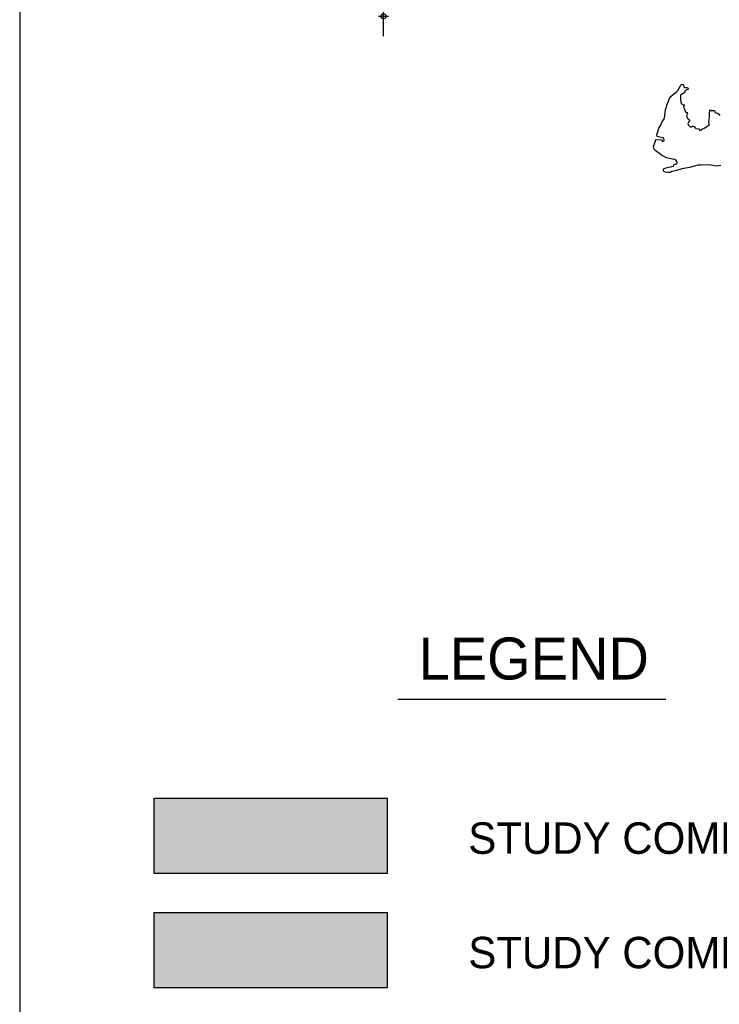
# Model space of a CAD drawing. Extents: x 136693 to 413893, y 707796 to 905796.
# Tile 2 of 70: x 136693 to 171977, y 740518 to 790153. Entities that reach past the tile are written whole.
import ezdxf
from ezdxf.enums import TextEntityAlignment as Align

# ---------------------------------------------------------------- set-up
doc = ezdxf.new("R2010")
doc.units = 0
doc.header["$LTSCALE"] = 2000
doc.header["$PDMODE"] = 34
doc.header["$PDSIZE"] = 250
doc.layers.get('0').update_dxf_attribs({"linetype": 'CONTINUOUS'})
for name, color, linetype in [('1992WSHEDFILL', 8, 'CONTINUOUS'), ('BORDER5MI', 1, 'CONTINUOUS'), ('TEXT', 7, 'CONTINUOUS'), ('WATER', 4, 'CONTINUOUS')]:
    doc.layers.add(name, color=color, linetype=linetype)

msp = doc.modelspace()

# ---------------------------------------------------------------- linework, layer by layer
at = {"color": 0}
msp.add_lwpolyline([(155039, 789326), (155039, 791326)], dxfattribs=at)
msp.add_point((155039, 790326), dxfattribs=at)
at = {"layer": '1992WSHEDFILL', "color": 0}
msp.add_solid([(143481, 741341), (143481, 745141), (155224, 741341), (155224, 745141)], dxfattribs=at)
at = {"layer": 'BORDER5MI', "color": 0}
msp.add_lwpolyline([(136693, 707796), (413893, 707796), (413893, 905796), (136693, 905796)], close=True, dxfattribs=at)
at = {"layer": 'TEXT', "color": 0}
msp.add_lwpolyline([(155758, 755903), (169281, 755903)], dxfattribs=at)
for points in [[(143481, 747110), (143481, 750910), (155224, 750910), (155224, 747110)], [(143481, 741341), (143481, 745141), (155224, 745141), (155224, 741341)]]:
    msp.add_lwpolyline(points, close=True, dxfattribs=at)
for points in [[(143481, 747110), (143481, 750910), (155224, 747110), (155224, 750910)], [(155224, 750910), (155224, 750910), (155224, 750910)], [(155224, 745141), (155224, 745141), (155224, 745141)]]:
    msp.add_solid(points, dxfattribs=at)
at = {"layer": 'WATER', "color": 0}
msp.add_lwpolyline([(172050, 782799), (171815, 782767), (171481, 782844), (171045, 782822), (170894, 782823), (170651, 782749), (170467, 782708), (170282, 782668), (170081, 782627), (169980, 782594), (169821, 782545), (169678, 782521), (169578, 782505), (169494, 782447), (169393, 782456), (169268, 782465), (169176, 782499), (169159, 782566), (169160, 782633), (169294, 782683), (169412, 782715), (169537, 782740), (169688, 782781), (169706, 782847), (169798, 782880), (169848, 782922), (169841, 783006), (169791, 783065), (169732, 783107), (169624, 783116), (169456, 783159), (169314, 783185), (169198, 783261), (169081, 783312), (168956, 783405), (168864, 783481), (168772, 783549), (168698, 783633), (168665, 783759), (168691, 783859), (168742, 783993), (168776, 784109), (169086, 784099), (169102, 784007), (169203, 784040), (169187, 784182), (168844, 784260), (168828, 784369), (168862, 784444), (168896, 784561), (168931, 784678), (169024, 784836), (169092, 785028), (169193, 785137), (169236, 785312), (169254, 785488), (169263, 785630), (169306, 785747), (169332, 785847), (169366, 785931), (169417, 786048), (169468, 786173), (169527, 786273), (169662, 786398), (169780, 786489), (169881, 786581), (169957, 786706), (170016, 786822), (170075, 786889), (170151, 786905), (170176, 786855), (170192, 786771), (170242, 786729), (170342, 786737), (170401, 786703), (170384, 786636), (170342, 786611), (170266, 786586), (170232, 786545), (170232, 786486), (170190, 786445), (170114, 786412), (170022, 786354), (170021, 786303), (170020, 786136), (170044, 786002), (170077, 785918), (170153, 785884), (170228, 785867), (170186, 785808), (170177, 785775), (170185, 785716), (170226, 785641), (170259, 785531), (170301, 785498), (170342, 785472), (170367, 785422), (170342, 785363), (170325, 785305), (170357, 785213), (170399, 785137), (170474, 785111), (170465, 785053), (170423, 784995), (170397, 784911), (170430, 784835), (170514, 784760), (170580, 784751), (170623, 784784), (170706, 784767), (170739, 784716), (170789, 784674), (170957, 784656), (170998, 784572), (171057, 784605), (171124, 784647), (171216, 784688), (171300, 784738), (171401, 784796), (171460, 784854), (171461, 784904), (171453, 784996), (171462, 785105), (171480, 785247), (171489, 785431), (171498, 785565), (171532, 785615), (171607, 785539), (171641, 785581), (171716, 785580), (171758, 785538), (171749, 785480), (171808, 785463), (171883, 785445), (171933, 785403), (171999, 785327)], dxfattribs=at)

# ---------------------------------------------------------------- texts
at = {"layer": 'TEXT', "color": 0}
msp.add_text('LEGEND', height=2112, dxfattribs=at).set_placement((162617, 756891), align=Align.CENTER)
for s, p in [('STUDY COMPLETED BY 1991', (159317, 748104)), ('STUDY COMPLETED 1992', (159317, 742335))]:
    msp.add_text(s, height=1584, dxfattribs=at).set_placement(p)

doc.saveas('drawing.dxf')
